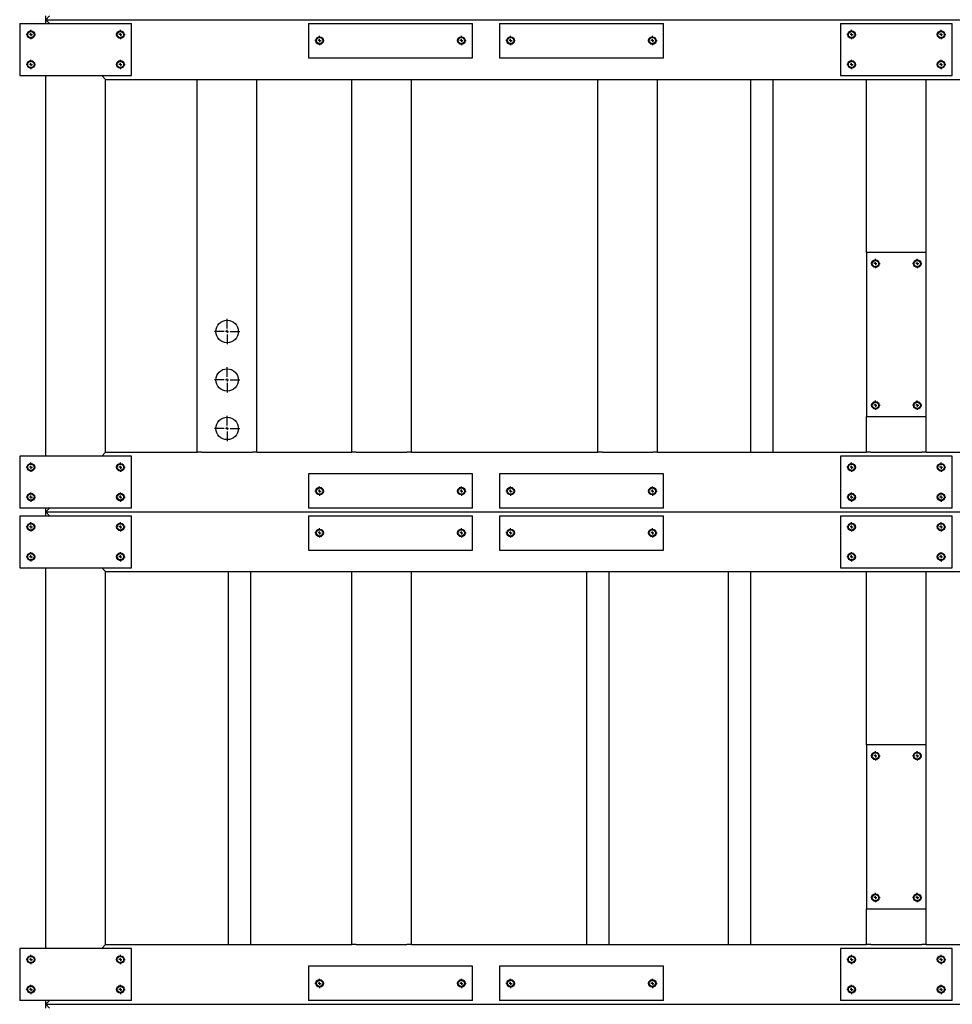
# Model space of a CAD drawing. Header units: millimetres. Extents: x 0 to 841, y 0 to 594.
# Tile 12 of 14: x 445 to 570, y 332 to 464. Entities that reach past the tile are written whole.
import ezdxf

# ---------------------------------------------------------------- set-up
doc = ezdxf.new("R2010")
doc.units = ezdxf.units.MM
doc.linetypes.add('CENTERX2', pattern=[20.32, 12.7, -2.54, 2.54, -2.54])
doc.layers.add('TRAIT-FINS', color=9, linetype='Continuous')
doc.layers.add('TRAIT-MIXTES', color=3, linetype='CENTERX2')
doc.layers.add('TRAIT-FORT', color=4, linetype='Continuous', lineweight=25)

# ---------------------------------------------------------------- blocks, each defined once
blk = doc.blocks.new('SW_CENTERMARKSYMBOL_40')
at = {"layer": 'TRAIT-MIXTES', "color": 0}
for p, q in [((-0.4, 0), (-0.625, 0)), ((0, 0), (-0.2, 0)), ((0, 0.4), (0, 0.625)), ((0, 0), (0, 0.2)), ((0, 0), (0, -0.2)), ((0, 0), (0.2, 0)), ((0.4, 0), (0.625, 0)), ((0, -0.4), (0, -0.625))]:
    blk.add_line(p, q, dxfattribs=at)
blk = doc.blocks.new('SW_CENTERMARKSYMBOL_41')
at = {"layer": 'TRAIT-MIXTES', "color": 0}
for p, q in [((-0.4, 0), (-0.625, 0)), ((0, 0), (-0.2, 0)), ((0, 0.4), (0, 0.625)), ((0, 0), (0, 0.2)), ((0, 0), (0, -0.2)), ((0, 0), (0.2, 0)), ((0.4, 0), (0.625, 0)), ((0, -0.4), (0, -0.625))]:
    blk.add_line(p, q, dxfattribs=at)
blk = doc.blocks.new('SW_CENTERMARKSYMBOL_42')
at = {"layer": 'TRAIT-MIXTES', "color": 0}
for p, q in [((-0.4, 0), (-0.625, 0)), ((0, 0), (-0.2, 0)), ((0, 0.4), (0, 0.625)), ((0, 0), (0, 0.2)), ((0, 0), (0, -0.2)), ((0, 0), (0.2, 0)), ((0.4, 0), (0.625, 0)), ((0, -0.4), (0, -0.625))]:
    blk.add_line(p, q, dxfattribs=at)
blk = doc.blocks.new('SW_CENTERMARKSYMBOL_43')
at = {"layer": 'TRAIT-MIXTES', "color": 0}
for p, q in [((-0.4, 0), (-0.625, 0)), ((0, 0), (-0.2, 0)), ((0, 0.4), (0, 0.625)), ((0, 0), (0, 0.2)), ((0, 0), (0, -0.2)), ((0, 0), (0.2, 0)), ((0.4, 0), (0.625, 0)), ((0, -0.4), (0, -0.625))]:
    blk.add_line(p, q, dxfattribs=at)
blk = doc.blocks.new('SW_CENTERMARKSYMBOL_49')
at = {"layer": 'TRAIT-MIXTES', "color": 0}
for p, q in [((-0.4, 0), (-0.625, 0)), ((0, 0), (-0.2, 0)), ((0, 0.4), (0, 0.625)), ((0, 0), (0, 0.2)), ((0, 0), (0, -0.2)), ((0, 0), (0.2, 0)), ((0.4, 0), (0.625, 0)), ((0, -0.4), (0, -0.625))]:
    blk.add_line(p, q, dxfattribs=at)
blk = doc.blocks.new('SW_CENTERMARKSYMBOL_50')
at = {"layer": 'TRAIT-MIXTES', "color": 0}
for p, q in [((-0.4, 0), (-0.625, 0)), ((0, 0), (-0.2, 0)), ((0, 0.4), (0, 0.625)), ((0, 0), (0, 0.2)), ((0, 0), (0, -0.2)), ((0, 0), (0.2, 0)), ((0.4, 0), (0.625, 0)), ((0, -0.4), (0, -0.625))]:
    blk.add_line(p, q, dxfattribs=at)
blk = doc.blocks.new('SW_CENTERMARKSYMBOL_58')
at = {"layer": 'TRAIT-MIXTES', "color": 0}
for p, q in [((-0.4, 0), (-0.625, 0)), ((0, 0), (-0.2, 0)), ((0, 0.4), (0, 0.625)), ((0, 0), (0, 0.2)), ((0, 0), (0, -0.2)), ((0, 0), (0.2, 0)), ((0.4, 0), (0.625, 0)), ((0, -0.4), (0, -0.625))]:
    blk.add_line(p, q, dxfattribs=at)
blk = doc.blocks.new('SW_CENTERMARKSYMBOL_59')
at = {"layer": 'TRAIT-MIXTES', "color": 0}
for p, q in [((-0.4, 0), (-0.625, 0)), ((0, 0), (-0.2, 0)), ((0, 0.4), (0, 0.625)), ((0, 0), (0, 0.2)), ((0, 0), (0, -0.2)), ((0, 0), (0.2, 0)), ((0.4, 0), (0.625, 0)), ((0, -0.4), (0, -0.625))]:
    blk.add_line(p, q, dxfattribs=at)
blk = doc.blocks.new('SW_CENTERMARKSYMBOL_60')
at = {"layer": 'TRAIT-MIXTES', "color": 0}
for p, q in [((-0.4, 0), (-0.625, 0)), ((0, 0), (-0.2, 0)), ((0, 0.4), (0, 0.625)), ((0, 0), (0, 0.2)), ((0, 0), (0, -0.2)), ((0, 0), (0.2, 0)), ((0.4, 0), (0.625, 0)), ((0, -0.4), (0, -0.625))]:
    blk.add_line(p, q, dxfattribs=at)
blk = doc.blocks.new('SW_CENTERMARKSYMBOL_61')
at = {"layer": 'TRAIT-MIXTES', "color": 0}
for p, q in [((-0.4, 0), (-0.625, 0)), ((0, 0), (-0.2, 0)), ((0, 0.4), (0, 0.625)), ((0, 0), (0, 0.2)), ((0, 0), (0, -0.2)), ((0, 0), (0.2, 0)), ((0.4, 0), (0.625, 0)), ((0, -0.4), (0, -0.625))]:
    blk.add_line(p, q, dxfattribs=at)
blk = doc.blocks.new('SW_CENTERMARKSYMBOL_88')
at = {"layer": 'TRAIT-MIXTES', "color": 0}
for p, q in [((-0.4, 0), (-0.625, 0)), ((0, 0), (-0.2, 0)), ((0, 0.4), (0, 0.625)), ((0, 0), (0, 0.2)), ((0, 0), (0, -0.2)), ((0, 0), (0.2, 0)), ((0.4, 0), (0.625, 0)), ((0, -0.4), (0, -0.625))]:
    blk.add_line(p, q, dxfattribs=at)
blk = doc.blocks.new('SW_CENTERMARKSYMBOL_89')
at = {"layer": 'TRAIT-MIXTES', "color": 0}
for p, q in [((-0.4, 0), (-0.625, 0)), ((0, 0), (-0.2, 0)), ((0, 0.4), (0, 0.625)), ((0, 0), (0, 0.2)), ((0, 0), (0, -0.2)), ((0, 0), (0.2, 0)), ((0.4, 0), (0.625, 0)), ((0, -0.4), (0, -0.625))]:
    blk.add_line(p, q, dxfattribs=at)
blk = doc.blocks.new('SW_CENTERMARKSYMBOL_99')
at = {"layer": 'TRAIT-MIXTES', "color": 0}
for p, q in [((0, 0.4), (0, 1.7)), ((-0.4, 0), (-1.7, 0)), ((0, 0), (-0.2, 0)), ((0, 0), (0, 0.2)), ((0, 0), (0, -0.2)), ((0, 0), (0.2, 0)), ((0.4, 0), (1.7, 0)), ((0, -0.4), (0, -1.7))]:
    blk.add_line(p, q, dxfattribs=at)
blk = doc.blocks.new('SW_CENTERMARKSYMBOL_102')
at = {"layer": 'TRAIT-MIXTES', "color": 0}
for p, q in [((-0.4, 0), (-0.625, 0)), ((0, 0), (-0.2, 0)), ((0, 0.4), (0, 0.625)), ((0, 0), (0, 0.2)), ((0, 0), (0, -0.2)), ((0, 0), (0.2, 0)), ((0.4, 0), (0.625, 0)), ((0, -0.4), (0, -0.625))]:
    blk.add_line(p, q, dxfattribs=at)
blk = doc.blocks.new('SW_CENTERMARKSYMBOL_103')
at = {"layer": 'TRAIT-MIXTES', "color": 0}
for p, q in [((-0.4, 0), (-0.625, 0)), ((0, 0), (-0.2, 0)), ((0, 0.4), (0, 0.625)), ((0, 0), (0, 0.2)), ((0, 0), (0, -0.2)), ((0, 0), (0.2, 0)), ((0.4, 0), (0.625, 0)), ((0, -0.4), (0, -0.625))]:
    blk.add_line(p, q, dxfattribs=at)
blk = doc.blocks.new('SW_CENTERMARKSYMBOL_104')
at = {"layer": 'TRAIT-MIXTES', "color": 0}
for p, q in [((-0.4, 0), (-0.625, 0)), ((0, 0), (-0.2, 0)), ((0, 0.4), (0, 0.625)), ((0, 0), (0, 0.2)), ((0, 0), (0, -0.2)), ((0, 0), (0.2, 0)), ((0.4, 0), (0.625, 0)), ((0, -0.4), (0, -0.625))]:
    blk.add_line(p, q, dxfattribs=at)
blk = doc.blocks.new('SW_CENTERMARKSYMBOL_105')
at = {"layer": 'TRAIT-MIXTES', "color": 0}
for p, q in [((-0.4, 0), (-0.625, 0)), ((0, 0), (-0.2, 0)), ((0, 0.4), (0, 0.625)), ((0, 0), (0, 0.2)), ((0, 0), (0, -0.2)), ((0, 0), (0.2, 0)), ((0.4, 0), (0.625, 0)), ((0, -0.4), (0, -0.625))]:
    blk.add_line(p, q, dxfattribs=at)
blk = doc.blocks.new('SW_CENTERMARKSYMBOL_106')
at = {"layer": 'TRAIT-MIXTES', "color": 0}
for p, q in [((-0.4, 0), (-0.625, 0)), ((0, 0), (-0.2, 0)), ((0, 0.4), (0, 0.625)), ((0, 0), (0, 0.2)), ((0, 0), (0, -0.2)), ((0, 0), (0.2, 0)), ((0.4, 0), (0.625, 0)), ((0, -0.4), (0, -0.625))]:
    blk.add_line(p, q, dxfattribs=at)
blk = doc.blocks.new('SW_CENTERMARKSYMBOL_107')
at = {"layer": 'TRAIT-MIXTES', "color": 0}
for p, q in [((-0.4, 0), (-0.625, 0)), ((0, 0), (-0.2, 0)), ((0, 0.4), (0, 0.625)), ((0, 0), (0, 0.2)), ((0, 0), (0, -0.2)), ((0, 0), (0.2, 0)), ((0.4, 0), (0.625, 0)), ((0, -0.4), (0, -0.625))]:
    blk.add_line(p, q, dxfattribs=at)
blk = doc.blocks.new('SW_CENTERMARKSYMBOL_108')
at = {"layer": 'TRAIT-MIXTES', "color": 0}
for p, q in [((-0.4, 0), (-0.625, 0)), ((0, 0), (-0.2, 0)), ((0, 0.4), (0, 0.625)), ((0, 0), (0, 0.2)), ((0, 0), (0, -0.2)), ((0, 0), (0.2, 0)), ((0.4, 0), (0.625, 0)), ((0, -0.4), (0, -0.625))]:
    blk.add_line(p, q, dxfattribs=at)
blk = doc.blocks.new('SW_CENTERMARKSYMBOL_109')
at = {"layer": 'TRAIT-MIXTES', "color": 0}
for p, q in [((-0.4, 0), (-0.625, 0)), ((0, 0), (-0.2, 0)), ((0, 0.4), (0, 0.625)), ((0, 0), (0, 0.2)), ((0, 0), (0, -0.2)), ((0, 0), (0.2, 0)), ((0.4, 0), (0.625, 0)), ((0, -0.4), (0, -0.625))]:
    blk.add_line(p, q, dxfattribs=at)
blk = doc.blocks.new('SW_CENTERMARKSYMBOL_110')
at = {"layer": 'TRAIT-MIXTES', "color": 0}
for p, q in [((-0.4, 0), (-0.625, 0)), ((0, 0), (-0.2, 0)), ((0, 0.4), (0, 0.625)), ((0, 0), (0, 0.2)), ((0, 0), (0, -0.2)), ((0, 0), (0.2, 0)), ((0.4, 0), (0.625, 0)), ((0, -0.4), (0, -0.625))]:
    blk.add_line(p, q, dxfattribs=at)
blk = doc.blocks.new('SW_CENTERMARKSYMBOL_111')
at = {"layer": 'TRAIT-MIXTES', "color": 0}
for p, q in [((-0.4, 0), (-0.625, 0)), ((0, 0), (-0.2, 0)), ((0, 0.4), (0, 0.625)), ((0, 0), (0, 0.2)), ((0, 0), (0, -0.2)), ((0, 0), (0.2, 0)), ((0.4, 0), (0.625, 0)), ((0, -0.4), (0, -0.625))]:
    blk.add_line(p, q, dxfattribs=at)
blk = doc.blocks.new('SW_CENTERMARKSYMBOL_144')
at = {"layer": 'TRAIT-MIXTES', "color": 0}
for p, q in [((-0.4, 0), (-0.625, 0)), ((0, 0), (-0.2, 0)), ((0, 0.4), (0, 0.625)), ((0, 0), (0, 0.2)), ((0, 0), (0, -0.2)), ((0, 0), (0.2, 0)), ((0.4, 0), (0.625, 0)), ((0, -0.4), (0, -0.625))]:
    blk.add_line(p, q, dxfattribs=at)
blk = doc.blocks.new('SW_CENTERMARKSYMBOL_145')
at = {"layer": 'TRAIT-MIXTES', "color": 0}
for p, q in [((-0.4, 0), (-0.625, 0)), ((0, 0), (-0.2, 0)), ((0, 0.4), (0, 0.625)), ((0, 0), (0, 0.2)), ((0, 0), (0, -0.2)), ((0, 0), (0.2, 0)), ((0.4, 0), (0.625, 0)), ((0, -0.4), (0, -0.625))]:
    blk.add_line(p, q, dxfattribs=at)
blk = doc.blocks.new('SW_CENTERMARKSYMBOL_146')
at = {"layer": 'TRAIT-MIXTES', "color": 0}
for p, q in [((-0.4, 0), (-0.625, 0)), ((0, 0), (-0.2, 0)), ((0, 0.4), (0, 0.625)), ((0, 0), (0, 0.2)), ((0, 0), (0, -0.2)), ((0, 0), (0.2, 0)), ((0.4, 0), (0.625, 0)), ((0, -0.4), (0, -0.625))]:
    blk.add_line(p, q, dxfattribs=at)
blk = doc.blocks.new('SW_CENTERMARKSYMBOL_147')
at = {"layer": 'TRAIT-MIXTES', "color": 0}
for p, q in [((-0.4, 0), (-0.625, 0)), ((0, 0), (-0.2, 0)), ((0, 0.4), (0, 0.625)), ((0, 0), (0, 0.2)), ((0, 0), (0, -0.2)), ((0, 0), (0.2, 0)), ((0.4, 0), (0.625, 0)), ((0, -0.4), (0, -0.625))]:
    blk.add_line(p, q, dxfattribs=at)
blk = doc.blocks.new('SW_CENTERMARKSYMBOL_152')
at = {"layer": 'TRAIT-MIXTES', "color": 0}
for p, q in [((-0.4, 0), (-0.625, 0)), ((0, 0), (-0.2, 0)), ((0, 0.4), (0, 0.625)), ((0, 0), (0, 0.2)), ((0, 0), (0, -0.2)), ((0, 0), (0.2, 0)), ((0.4, 0), (0.625, 0)), ((0, -0.4), (0, -0.625))]:
    blk.add_line(p, q, dxfattribs=at)
blk = doc.blocks.new('SW_CENTERMARKSYMBOL_153')
at = {"layer": 'TRAIT-MIXTES', "color": 0}
for p, q in [((-0.4, 0), (-0.625, 0)), ((0, 0), (-0.2, 0)), ((0, 0.4), (0, 0.625)), ((0, 0), (0, 0.2)), ((0, 0), (0, -0.2)), ((0, 0), (0.2, 0)), ((0.4, 0), (0.625, 0)), ((0, -0.4), (0, -0.625))]:
    blk.add_line(p, q, dxfattribs=at)
blk = doc.blocks.new('SW_CENTERMARKSYMBOL_154')
at = {"layer": 'TRAIT-MIXTES', "color": 0}
for p, q in [((-0.4, 0), (-0.625, 0)), ((0, 0), (-0.2, 0)), ((0, 0.4), (0, 0.625)), ((0, 0), (0, 0.2)), ((0, 0), (0, -0.2)), ((0, 0), (0.2, 0)), ((0.4, 0), (0.625, 0)), ((0, -0.4), (0, -0.625))]:
    blk.add_line(p, q, dxfattribs=at)
blk = doc.blocks.new('SW_CENTERMARKSYMBOL_155')
at = {"layer": 'TRAIT-MIXTES', "color": 0}
for p, q in [((-0.4, 0), (-0.625, 0)), ((0, 0), (-0.2, 0)), ((0, 0.4), (0, 0.625)), ((0, 0), (0, 0.2)), ((0, 0), (0, -0.2)), ((0, 0), (0.2, 0)), ((0.4, 0), (0.625, 0)), ((0, -0.4), (0, -0.625))]:
    blk.add_line(p, q, dxfattribs=at)
blk = doc.blocks.new('SW_CENTERMARKSYMBOL_156')
at = {"layer": 'TRAIT-MIXTES', "color": 0}
for p, q in [((-0.4, 0), (-0.625, 0)), ((0, 0), (-0.2, 0)), ((0, 0.4), (0, 0.625)), ((0, 0), (0, 0.2)), ((0, 0), (0, -0.2)), ((0, 0), (0.2, 0)), ((0.4, 0), (0.625, 0)), ((0, -0.4), (0, -0.625))]:
    blk.add_line(p, q, dxfattribs=at)
blk = doc.blocks.new('SW_CENTERMARKSYMBOL_157')
at = {"layer": 'TRAIT-MIXTES', "color": 0}
for p, q in [((-0.4, 0), (-0.625, 0)), ((0, 0), (-0.2, 0)), ((0, 0.4), (0, 0.625)), ((0, 0), (0, 0.2)), ((0, 0), (0, -0.2)), ((0, 0), (0.2, 0)), ((0.4, 0), (0.625, 0)), ((0, -0.4), (0, -0.625))]:
    blk.add_line(p, q, dxfattribs=at)
blk = doc.blocks.new('SW_CENTERMARKSYMBOL_170')
at = {"layer": 'TRAIT-MIXTES', "color": 0}
for p, q in [((0, 0.4), (0, 1.7)), ((-0.4, 0), (-1.7, 0)), ((0, 0), (-0.2, 0)), ((0, 0), (0, 0.2)), ((0, 0), (0, -0.2)), ((0, 0), (0.2, 0)), ((0.4, 0), (1.7, 0)), ((0, -0.4), (0, -1.7))]:
    blk.add_line(p, q, dxfattribs=at)
blk = doc.blocks.new('SW_CENTERMARKSYMBOL_171')
at = {"layer": 'TRAIT-MIXTES', "color": 0}
for p, q in [((-0.4, 0), (-0.625, 0)), ((0, 0), (-0.2, 0)), ((0, 0.4), (0, 0.625)), ((0, 0), (0, 0.2)), ((0, 0), (0, -0.2)), ((0, 0), (0.2, 0)), ((0.4, 0), (0.625, 0)), ((0, -0.4), (0, -0.625))]:
    blk.add_line(p, q, dxfattribs=at)
blk = doc.blocks.new('SW_CENTERMARKSYMBOL_172')
at = {"layer": 'TRAIT-MIXTES', "color": 0}
for p, q in [((-0.4, 0), (-0.625, 0)), ((0, 0), (-0.2, 0)), ((0, 0.4), (0, 0.625)), ((0, 0), (0, 0.2)), ((0, 0), (0, -0.2)), ((0, 0), (0.2, 0)), ((0.4, 0), (0.625, 0)), ((0, -0.4), (0, -0.625))]:
    blk.add_line(p, q, dxfattribs=at)
blk = doc.blocks.new('SW_CENTERMARKSYMBOL_181')
at = {"layer": 'TRAIT-MIXTES', "color": 0}
for p, q in [((-0.4, 0), (-0.625, 0)), ((0, 0), (-0.2, 0)), ((0, 0.4), (0, 0.625)), ((0, 0), (0, 0.2)), ((0, 0), (0, -0.2)), ((0, 0), (0.2, 0)), ((0.4, 0), (0.625, 0)), ((0, -0.4), (0, -0.625))]:
    blk.add_line(p, q, dxfattribs=at)
blk = doc.blocks.new('SW_CENTERMARKSYMBOL_182')
at = {"layer": 'TRAIT-MIXTES', "color": 0}
for p, q in [((-0.4, 0), (-0.625, 0)), ((0, 0), (-0.2, 0)), ((0, 0.4), (0, 0.625)), ((0, 0), (0, 0.2)), ((0, 0), (0, -0.2)), ((0, 0), (0.2, 0)), ((0.4, 0), (0.625, 0)), ((0, -0.4), (0, -0.625))]:
    blk.add_line(p, q, dxfattribs=at)
blk = doc.blocks.new('SW_CENTERMARKSYMBOL_183')
at = {"layer": 'TRAIT-MIXTES', "color": 0}
for p, q in [((-0.4, 0), (-0.625, 0)), ((0, 0), (-0.2, 0)), ((0, 0.4), (0, 0.625)), ((0, 0), (0, 0.2)), ((0, 0), (0, -0.2)), ((0, 0), (0.2, 0)), ((0.4, 0), (0.625, 0)), ((0, -0.4), (0, -0.625))]:
    blk.add_line(p, q, dxfattribs=at)
blk = doc.blocks.new('SW_CENTERMARKSYMBOL_184')
at = {"layer": 'TRAIT-MIXTES', "color": 0}
for p, q in [((-0.4, 0), (-0.625, 0)), ((0, 0), (-0.2, 0)), ((0, 0.4), (0, 0.625)), ((0, 0), (0, 0.2)), ((0, 0), (0, -0.2)), ((0, 0), (0.2, 0)), ((0.4, 0), (0.625, 0)), ((0, -0.4), (0, -0.625))]:
    blk.add_line(p, q, dxfattribs=at)
blk = doc.blocks.new('SW_CENTERMARKSYMBOL_193')
at = {"layer": 'TRAIT-MIXTES', "color": 0}
for p, q in [((-0.4, 0), (-0.625, 0)), ((0, 0), (-0.2, 0)), ((0, 0.4), (0, 0.625)), ((0, 0), (0, 0.2)), ((0, 0), (0, -0.2)), ((0, 0), (0.2, 0)), ((0.4, 0), (0.625, 0)), ((0, -0.4), (0, -0.625))]:
    blk.add_line(p, q, dxfattribs=at)
blk = doc.blocks.new('SW_CENTERMARKSYMBOL_194')
at = {"layer": 'TRAIT-MIXTES', "color": 0}
for p, q in [((-0.4, 0), (-0.625, 0)), ((0, 0), (-0.2, 0)), ((0, 0.4), (0, 0.625)), ((0, 0), (0, 0.2)), ((0, 0), (0, -0.2)), ((0, 0), (0.2, 0)), ((0.4, 0), (0.625, 0)), ((0, -0.4), (0, -0.625))]:
    blk.add_line(p, q, dxfattribs=at)
blk = doc.blocks.new('SW_CENTERMARKSYMBOL_195')
at = {"layer": 'TRAIT-MIXTES', "color": 0}
for p, q in [((-0.4, 0), (-0.625, 0)), ((0, 0), (-0.2, 0)), ((0, 0.4), (0, 0.625)), ((0, 0), (0, 0.2)), ((0, 0), (0, -0.2)), ((0, 0), (0.2, 0)), ((0.4, 0), (0.625, 0)), ((0, -0.4), (0, -0.625))]:
    blk.add_line(p, q, dxfattribs=at)
blk = doc.blocks.new('SW_CENTERMARKSYMBOL_196')
at = {"layer": 'TRAIT-MIXTES', "color": 0}
for p, q in [((-0.4, 0), (-0.625, 0)), ((0, 0), (-0.2, 0)), ((0, 0.4), (0, 0.625)), ((0, 0), (0, 0.2)), ((0, 0), (0, -0.2)), ((0, 0), (0.2, 0)), ((0.4, 0), (0.625, 0)), ((0, -0.4), (0, -0.625))]:
    blk.add_line(p, q, dxfattribs=at)
blk = doc.blocks.new('SW_CENTERMARKSYMBOL_221')
at = {"layer": 'TRAIT-MIXTES', "color": 0}
for p, q in [((-0.4, 0), (-0.625, 0)), ((0, 0), (-0.2, 0)), ((0, 0.4), (0, 0.625)), ((0, 0), (0, 0.2)), ((0, 0), (0, -0.2)), ((0, 0), (0.2, 0)), ((0.4, 0), (0.625, 0)), ((0, -0.4), (0, -0.625))]:
    blk.add_line(p, q, dxfattribs=at)
blk = doc.blocks.new('SW_CENTERMARKSYMBOL_222')
at = {"layer": 'TRAIT-MIXTES', "color": 0}
for p, q in [((-0.4, 0), (-0.625, 0)), ((0, 0), (-0.2, 0)), ((0, 0.4), (0, 0.625)), ((0, 0), (0, 0.2)), ((0, 0), (0, -0.2)), ((0, 0), (0.2, 0)), ((0.4, 0), (0.625, 0)), ((0, -0.4), (0, -0.625))]:
    blk.add_line(p, q, dxfattribs=at)
blk = doc.blocks.new('SW_CENTERMARKSYMBOL_223')
at = {"layer": 'TRAIT-MIXTES', "color": 0}
for p, q in [((-0.4, 0), (-0.625, 0)), ((0, 0), (-0.2, 0)), ((0, 0.4), (0, 0.625)), ((0, 0), (0, 0.2)), ((0, 0), (0, -0.2)), ((0, 0), (0.2, 0)), ((0.4, 0), (0.625, 0)), ((0, -0.4), (0, -0.625))]:
    blk.add_line(p, q, dxfattribs=at)
blk = doc.blocks.new('SW_CENTERMARKSYMBOL_224')
at = {"layer": 'TRAIT-MIXTES', "color": 0}
for p, q in [((-0.4, 0), (-0.625, 0)), ((0, 0), (-0.2, 0)), ((0, 0.4), (0, 0.625)), ((0, 0), (0, 0.2)), ((0, 0), (0, -0.2)), ((0, 0), (0.2, 0)), ((0.4, 0), (0.625, 0)), ((0, -0.4), (0, -0.625))]:
    blk.add_line(p, q, dxfattribs=at)
blk = doc.blocks.new('SW_CENTERMARKSYMBOL_229')
at = {"layer": 'TRAIT-MIXTES', "color": 0}
for p, q in [((-0.4, 0), (-0.625, 0)), ((0, 0), (-0.2, 0)), ((0, 0.4), (0, 0.625)), ((0, 0), (0, 0.2)), ((0, 0), (0, -0.2)), ((0, 0), (0.2, 0)), ((0.4, 0), (0.625, 0)), ((0, -0.4), (0, -0.625))]:
    blk.add_line(p, q, dxfattribs=at)
blk = doc.blocks.new('SW_CENTERMARKSYMBOL_230')
at = {"layer": 'TRAIT-MIXTES', "color": 0}
for p, q in [((-0.4, 0), (-0.625, 0)), ((0, 0), (-0.2, 0)), ((0, 0.4), (0, 0.625)), ((0, 0), (0, 0.2)), ((0, 0), (0, -0.2)), ((0, 0), (0.2, 0)), ((0.4, 0), (0.625, 0)), ((0, -0.4), (0, -0.625))]:
    blk.add_line(p, q, dxfattribs=at)
blk = doc.blocks.new('SW_CENTERMARKSYMBOL_235')
at = {"layer": 'TRAIT-MIXTES', "color": 0}
for p, q in [((-0.4, 0), (-0.625, 0)), ((0, 0), (-0.2, 0)), ((0, 0.4), (0, 0.625)), ((0, 0), (0, 0.2)), ((0, 0), (0, -0.2)), ((0, 0), (0.2, 0)), ((0.4, 0), (0.625, 0)), ((0, -0.4), (0, -0.625))]:
    blk.add_line(p, q, dxfattribs=at)
blk = doc.blocks.new('SW_CENTERMARKSYMBOL_236')
at = {"layer": 'TRAIT-MIXTES', "color": 0}
for p, q in [((-0.4, 0), (-0.625, 0)), ((0, 0), (-0.2, 0)), ((0, 0.4), (0, 0.625)), ((0, 0), (0, 0.2)), ((0, 0), (0, -0.2)), ((0, 0), (0.2, 0)), ((0.4, 0), (0.625, 0)), ((0, -0.4), (0, -0.625))]:
    blk.add_line(p, q, dxfattribs=at)
blk = doc.blocks.new('SW_CENTERMARKSYMBOL_247')
at = {"layer": 'TRAIT-MIXTES', "color": 0}
for p, q in [((0, 0.4), (0, 1.7)), ((-0.4, 0), (-1.7, 0)), ((0, 0), (-0.2, 0)), ((0, 0), (0, 0.2)), ((0, 0), (0, -0.2)), ((0, 0), (0.2, 0)), ((0.4, 0), (1.7, 0)), ((0, -0.4), (0, -1.7))]:
    blk.add_line(p, q, dxfattribs=at)
blk = doc.blocks.new('SW_CENTERMARKSYMBOL_266')
at = {"layer": 'TRAIT-MIXTES', "color": 0}
for p, q in [((-0.4, 0), (-0.625, 0)), ((0, 0), (-0.2, 0)), ((0, 0.4), (0, 0.625)), ((0, 0), (0, 0.2)), ((0, 0), (0, -0.2)), ((0, 0), (0.2, 0)), ((0.4, 0), (0.625, 0)), ((0, -0.4), (0, -0.625))]:
    blk.add_line(p, q, dxfattribs=at)
blk = doc.blocks.new('SW_CENTERMARKSYMBOL_267')
at = {"layer": 'TRAIT-MIXTES', "color": 0}
for p, q in [((-0.4, 0), (-0.625, 0)), ((0, 0), (-0.2, 0)), ((0, 0.4), (0, 0.625)), ((0, 0), (0, 0.2)), ((0, 0), (0, -0.2)), ((0, 0), (0.2, 0)), ((0.4, 0), (0.625, 0)), ((0, -0.4), (0, -0.625))]:
    blk.add_line(p, q, dxfattribs=at)
blk = doc.blocks.new('SW_CENTERMARKSYMBOL_268')
at = {"layer": 'TRAIT-MIXTES', "color": 0}
for p, q in [((-0.4, 0), (-0.625, 0)), ((0, 0), (-0.2, 0)), ((0, 0.4), (0, 0.625)), ((0, 0), (0, 0.2)), ((0, 0), (0, -0.2)), ((0, 0), (0.2, 0)), ((0.4, 0), (0.625, 0)), ((0, -0.4), (0, -0.625))]:
    blk.add_line(p, q, dxfattribs=at)
blk = doc.blocks.new('SW_CENTERMARKSYMBOL_269')
at = {"layer": 'TRAIT-MIXTES', "color": 0}
for p, q in [((-0.4, 0), (-0.625, 0)), ((0, 0), (-0.2, 0)), ((0, 0.4), (0, 0.625)), ((0, 0), (0, 0.2)), ((0, 0), (0, -0.2)), ((0, 0), (0.2, 0)), ((0.4, 0), (0.625, 0)), ((0, -0.4), (0, -0.625))]:
    blk.add_line(p, q, dxfattribs=at)
blk = doc.blocks.new('SW_CENTERMARKSYMBOL_278')
at = {"layer": 'TRAIT-MIXTES', "color": 0}
for p, q in [((-0.4, 0), (-0.625, 0)), ((0, 0), (-0.2, 0)), ((0, 0.4), (0, 0.625)), ((0, 0), (0, 0.2)), ((0, 0), (0, -0.2)), ((0, 0), (0.2, 0)), ((0.4, 0), (0.625, 0)), ((0, -0.4), (0, -0.625))]:
    blk.add_line(p, q, dxfattribs=at)
blk = doc.blocks.new('SW_CENTERMARKSYMBOL_279')
at = {"layer": 'TRAIT-MIXTES', "color": 0}
for p, q in [((-0.4, 0), (-0.625, 0)), ((0, 0), (-0.2, 0)), ((0, 0.4), (0, 0.625)), ((0, 0), (0, 0.2)), ((0, 0), (0, -0.2)), ((0, 0), (0.2, 0)), ((0.4, 0), (0.625, 0)), ((0, -0.4), (0, -0.625))]:
    blk.add_line(p, q, dxfattribs=at)

msp = doc.modelspace()

# ---------------------------------------------------------------- linework, layer by layer
at = {"layer": 'TRAIT-FINS', "color": 7, "linetype": 'Continuous', "lineweight": 18}
for centre in [(446.98, 462.14), (458.98, 462.14), (556.98, 462.14), (568.98, 462.14), (446.98, 458.14), (458.98, 458.14), (556.98, 458.14), (568.98, 458.14), (560.18, 431.44), (565.78, 431.44), (560.18, 412.44), (565.78, 412.44), (446.98, 404.14), (458.98, 404.14), (556.98, 404.14), (568.98, 404.14), (446.98, 400.14), (458.98, 400.14), (556.98, 400.14), (568.98, 400.14), (446.98, 396.14), (458.98, 396.14), (556.98, 396.14), (568.98, 396.14), (446.98, 392.14), (458.98, 392.14), (556.98, 392.14), (568.98, 392.14), (560.18, 365.44), (565.78, 365.44), (560.18, 346.44), (565.78, 346.44), (446.98, 338.14), (458.98, 338.14), (556.98, 338.14), (568.98, 338.14), (446.98, 334.14), (458.98, 334.14), (556.98, 334.14), (568.98, 334.14)]:
    msp.add_arc(centre, 0.5, 255, 195, dxfattribs=at)
at = {"layer": 'TRAIT-FORT', "color": 4, "linetype": 'Continuous', "lineweight": 25}
for p, q in [((445.48, 463.64), (445.48, 456.64)), ((445.48, 463.64), (460.48, 463.64)), ((448.98, 464.14), (449.48, 464.64)), ((448.98, 464.14), (448.98, 464.64)), ((448.98, 464.14), (696.28, 464.14)), ((448.98, 464.14), (449.48, 463.64)), ((448.98, 463.64), (448.98, 464.14)), ((448.98, 464.14), (449.48, 463.64)), ((460.48, 456.64), (460.48, 463.64)), ((484.18, 463.64), (484.18, 459.04)), ((484.18, 463.64), (506.18, 463.64)), ((506.18, 459.04), (506.18, 463.64)), ((509.78, 463.64), (509.78, 459.04)), ((509.78, 463.64), (531.78, 463.64)), ((531.78, 459.04), (531.78, 463.64)), ((555.48, 463.64), (555.48, 456.64)), ((555.48, 463.64), (570.48, 463.64)), ((570.48, 456.64), (570.48, 463.64)), ((484.18, 459.04), (506.18, 459.04)), ((509.78, 459.04), (531.78, 459.04)), ((445.48, 456.64), (460.48, 456.64)), ((448.98, 405.64), (448.98, 456.64)), ((456.48, 456.64), (456.98, 456.14)), ((456.48, 456.64), (456.98, 456.14)), ((456.98, 456.14), (469.28, 456.14)), ((456.98, 406.14), (456.98, 456.14)), ((469.28, 406.14), (469.28, 456.14)), ((469.28, 456.14), (469.88, 456.14)), ((469.88, 456.14), (476.68, 456.14)), ((476.68, 456.14), (477.28, 456.14)), ((477.28, 456.14), (489.98, 456.14)), ((477.28, 406.14), (477.28, 456.14)), ((489.98, 406.14), (489.98, 456.14)), ((489.98, 456.14), (490.58, 456.14)), ((490.58, 456.14), (497.38, 456.14)), ((497.38, 456.14), (497.98, 456.14)), ((497.98, 406.14), (497.98, 456.14)), ((497.98, 456.14), (522.98, 456.14)), ((522.98, 406.14), (522.98, 456.14)), ((522.98, 456.14), (523.58, 456.14)), ((523.58, 456.14), (530.38, 456.14)), ((530.38, 456.14), (530.98, 456.14)), ((530.98, 406.14), (530.98, 456.14)), ((530.98, 456.14), (558.98, 456.14)), ((543.48, 406.14), (543.48, 456.14)), ((546.48, 406.14), (546.48, 456.14)), ((555.48, 456.64), (570.48, 456.64)), ((558.98, 432.94), (558.98, 456.14)), ((558.98, 456.14), (559.58, 456.14)), ((559.58, 456.14), (566.38, 456.14)), ((566.38, 456.14), (566.98, 456.14)), ((566.98, 432.94), (566.98, 456.14)), ((566.98, 456.14), (598.98, 456.14)), ((558.98, 432.94), (558.98, 410.94)), ((566.98, 432.94), (558.98, 432.94)), ((566.98, 410.94), (566.98, 432.94)), ((558.98, 406.14), (558.98, 410.94)), ((558.98, 410.94), (566.98, 410.94)), ((566.98, 406.14), (566.98, 410.94)), ((445.48, 405.64), (445.48, 398.64)), ((460.48, 405.64), (445.48, 405.64)), ((456.48, 405.64), (456.98, 406.14)), ((456.98, 406.14), (469.28, 406.14)), ((460.48, 398.64), (460.48, 405.64)), ((469.88, 406.14), (469.28, 406.14)), ((469.88, 406.14), (476.68, 406.14)), ((477.28, 406.14), (476.68, 406.14)), ((477.28, 406.14), (489.98, 406.14)), ((490.58, 406.14), (489.98, 406.14)), ((490.58, 406.14), (497.38, 406.14)), ((497.98, 406.14), (497.38, 406.14)), ((497.98, 406.14), (522.98, 406.14)), ((523.58, 406.14), (522.98, 406.14)), ((523.58, 406.14), (530.38, 406.14)), ((530.98, 406.14), (530.38, 406.14)), ((530.98, 406.14), (558.98, 406.14)), ((555.48, 405.64), (555.48, 398.64)), ((570.48, 405.64), (555.48, 405.64)), ((559.58, 406.14), (558.98, 406.14)), ((559.58, 406.14), (566.38, 406.14)), ((566.98, 406.14), (566.38, 406.14)), ((566.98, 406.14), (598.98, 406.14)), ((570.48, 398.64), (570.48, 405.64)), ((484.18, 403.24), (484.18, 398.64)), ((506.18, 403.24), (484.18, 403.24)), ((506.18, 398.64), (506.18, 403.24)), ((509.78, 403.24), (509.78, 398.64)), ((531.78, 403.24), (509.78, 403.24)), ((531.78, 398.64), (531.78, 403.24)), ((460.48, 398.64), (445.48, 398.64)), ((445.48, 397.64), (445.48, 390.64)), ((445.48, 397.64), (460.48, 397.64)), ((448.98, 398.14), (449.48, 398.64)), ((448.98, 398.14), (448.98, 398.64)), ((448.98, 398.14), (696.28, 398.14)), ((448.98, 398.14), (449.48, 397.64)), ((448.98, 397.64), (448.98, 398.14)), ((448.98, 398.14), (449.48, 397.64)), ((460.48, 390.64), (460.48, 397.64)), ((506.18, 398.64), (484.18, 398.64)), ((484.18, 397.64), (484.18, 393.04)), ((484.18, 397.64), (506.18, 397.64)), ((506.18, 393.04), (506.18, 397.64)), ((531.78, 398.64), (509.78, 398.64)), ((509.78, 397.64), (509.78, 393.04)), ((509.78, 397.64), (531.78, 397.64)), ((531.78, 393.04), (531.78, 397.64)), ((570.48, 398.64), (555.48, 398.64)), ((555.48, 397.64), (555.48, 390.64)), ((555.48, 397.64), (570.48, 397.64)), ((570.48, 390.64), (570.48, 397.64)), ((484.18, 393.04), (506.18, 393.04)), ((509.78, 393.04), (531.78, 393.04)), ((445.48, 390.64), (460.48, 390.64)), ((448.98, 339.64), (448.98, 390.64)), ((456.48, 390.64), (456.98, 390.14)), ((456.48, 390.64), (456.98, 390.14)), ((456.98, 390.14), (489.98, 390.14)), ((456.98, 340.14), (456.98, 390.14)), ((473.48, 340.14), (473.48, 390.14)), ((476.48, 340.14), (476.48, 390.14)), ((489.98, 340.14), (489.98, 390.14)), ((489.98, 390.14), (490.58, 390.14)), ((490.58, 390.14), (497.38, 390.14)), ((497.38, 390.14), (497.98, 390.14)), ((497.98, 340.14), (497.98, 390.14)), ((497.98, 390.14), (558.98, 390.14)), ((521.48, 340.14), (521.48, 390.14)), ((524.48, 340.14), (524.48, 390.14)), ((540.48, 340.14), (540.48, 390.14)), ((543.48, 340.14), (543.48, 390.14)), ((555.48, 390.64), (570.48, 390.64)), ((558.98, 366.94), (558.98, 390.14)), ((558.98, 390.14), (559.58, 390.14)), ((559.58, 390.14), (566.38, 390.14)), ((566.38, 390.14), (566.98, 390.14)), ((566.98, 366.94), (566.98, 390.14)), ((566.98, 390.14), (598.98, 390.14)), ((558.98, 366.94), (558.98, 344.94)), ((566.98, 366.94), (558.98, 366.94)), ((566.98, 344.94), (566.98, 366.94)), ((558.98, 340.14), (558.98, 344.94)), ((558.98, 344.94), (566.98, 344.94)), ((566.98, 340.14), (566.98, 344.94)), ((445.48, 339.64), (445.48, 332.64)), ((460.48, 339.64), (445.48, 339.64)), ((456.48, 339.64), (456.98, 340.14)), ((456.98, 340.14), (489.98, 340.14)), ((460.48, 332.64), (460.48, 339.64)), ((490.58, 340.14), (489.98, 340.14)), ((490.58, 340.14), (497.38, 340.14)), ((497.98, 340.14), (497.38, 340.14)), ((497.98, 340.14), (558.98, 340.14)), ((555.48, 339.64), (555.48, 332.64)), ((570.48, 339.64), (555.48, 339.64)), ((559.58, 340.14), (558.98, 340.14)), ((559.58, 340.14), (566.38, 340.14)), ((566.98, 340.14), (566.38, 340.14)), ((566.98, 340.14), (598.98, 340.14)), ((570.48, 332.64), (570.48, 339.64)), ((484.18, 337.24), (484.18, 332.64)), ((506.18, 337.24), (484.18, 337.24)), ((506.18, 332.64), (506.18, 337.24)), ((509.78, 337.24), (509.78, 332.64)), ((531.78, 337.24), (509.78, 337.24)), ((531.78, 332.64), (531.78, 337.24)), ((460.48, 332.64), (445.48, 332.64)), ((448.98, 332.14), (449.48, 332.64)), ((448.98, 332.14), (448.98, 332.64)), ((448.98, 331.64), (448.98, 332.14)), ((448.98, 332.14), (449.48, 331.64)), ((448.98, 332.14), (696.28, 332.14)), ((448.98, 332.14), (449.48, 331.64)), ((506.18, 332.64), (484.18, 332.64)), ((531.78, 332.64), (509.78, 332.64)), ((570.48, 332.64), (555.48, 332.64))]:
    msp.add_line(p, q, dxfattribs=at)
for centre, radius in [((446.98, 462.14), 0.503), ((446.98, 462.14), 0.425), ((458.98, 462.14), 0.503), ((458.98, 462.14), 0.425), ((556.98, 462.14), 0.503), ((556.98, 462.14), 0.425), ((568.98, 462.14), 0.503), ((568.98, 462.14), 0.425), ((485.68, 461.34), 0.503), ((485.68, 461.34), 0.425), ((504.68, 461.34), 0.503), ((504.68, 461.34), 0.425), ((511.28, 461.34), 0.503), ((511.28, 461.34), 0.425), ((530.28, 461.34), 0.503), ((530.28, 461.34), 0.425), ((446.98, 458.14), 0.503), ((446.98, 458.14), 0.425), ((458.98, 458.14), 0.503), ((458.98, 458.14), 0.425), ((556.98, 458.14), 0.503), ((556.98, 458.14), 0.425), ((568.98, 458.14), 0.503), ((568.98, 458.14), 0.425), ((560.18, 431.44), 0.503), ((560.18, 431.44), 0.425), ((565.78, 431.44), 0.503), ((565.78, 431.44), 0.425), ((473.28, 422.34), 1.5), ((473.28, 415.84), 1.5), ((560.18, 412.44), 0.503), ((560.18, 412.44), 0.425), ((565.78, 412.44), 0.503), ((565.78, 412.44), 0.425), ((473.28, 409.34), 1.5), ((446.98, 404.14), 0.503), ((446.98, 404.14), 0.425), ((458.98, 404.14), 0.503), ((458.98, 404.14), 0.425), ((556.98, 404.14), 0.503), ((556.98, 404.14), 0.425), ((568.98, 404.14), 0.503), ((568.98, 404.14), 0.425), ((485.68, 400.94), 0.503), ((485.68, 400.94), 0.425), ((504.68, 400.94), 0.503), ((504.68, 400.94), 0.425), ((511.28, 400.94), 0.503), ((511.28, 400.94), 0.425), ((530.28, 400.94), 0.503), ((530.28, 400.94), 0.425), ((446.98, 400.14), 0.503), ((446.98, 400.14), 0.425), ((458.98, 400.14), 0.503), ((458.98, 400.14), 0.425), ((556.98, 400.14), 0.503), ((556.98, 400.14), 0.425), ((568.98, 400.14), 0.503), ((568.98, 400.14), 0.425), ((446.98, 396.14), 0.503), ((446.98, 396.14), 0.425), ((458.98, 396.14), 0.503), ((458.98, 396.14), 0.425), ((556.98, 396.14), 0.503), ((556.98, 396.14), 0.425), ((568.98, 396.14), 0.503), ((568.98, 396.14), 0.425), ((485.68, 395.34), 0.503), ((485.68, 395.34), 0.425), ((504.68, 395.34), 0.503), ((504.68, 395.34), 0.425), ((511.28, 395.34), 0.503), ((511.28, 395.34), 0.425), ((530.28, 395.34), 0.503), ((530.28, 395.34), 0.425), ((446.98, 392.14), 0.503), ((446.98, 392.14), 0.425), ((458.98, 392.14), 0.503), ((458.98, 392.14), 0.425), ((556.98, 392.14), 0.503), ((556.98, 392.14), 0.425), ((568.98, 392.14), 0.503), ((568.98, 392.14), 0.425), ((560.18, 365.44), 0.503), ((560.18, 365.44), 0.425), ((565.78, 365.44), 0.503), ((565.78, 365.44), 0.425), ((560.18, 346.44), 0.503), ((560.18, 346.44), 0.425), ((565.78, 346.44), 0.503), ((565.78, 346.44), 0.425), ((446.98, 338.14), 0.503), ((446.98, 338.14), 0.425), ((458.98, 338.14), 0.503), ((458.98, 338.14), 0.425), ((556.98, 338.14), 0.503), ((556.98, 338.14), 0.425), ((568.98, 338.14), 0.503), ((568.98, 338.14), 0.425), ((485.68, 334.94), 0.503), ((485.68, 334.94), 0.425), ((504.68, 334.94), 0.503), ((504.68, 334.94), 0.425), ((511.28, 334.94), 0.503), ((511.28, 334.94), 0.425), ((530.28, 334.94), 0.503), ((530.28, 334.94), 0.425), ((446.98, 334.14), 0.503), ((446.98, 334.14), 0.425), ((458.98, 334.14), 0.503), ((458.98, 334.14), 0.425), ((556.98, 334.14), 0.503), ((556.98, 334.14), 0.425), ((568.98, 334.14), 0.503), ((568.98, 334.14), 0.425)]:
    msp.add_circle(centre, radius, dxfattribs=at)

# ---------------------------------------------------------------- block references
at = {"layer": 'TRAIT-MIXTES', "color": 3}
for name, p in [('SW_CENTERMARKSYMBOL_59', (446.98, 462.14)), ('SW_CENTERMARKSYMBOL_60', (458.98, 462.14)), ('SW_CENTERMARKSYMBOL_41', (556.98, 462.14)), ('SW_CENTERMARKSYMBOL_42', (568.98, 462.14)), ('SW_CENTERMARKSYMBOL_278', (485.68, 461.34)), ('SW_CENTERMARKSYMBOL_279', (504.68, 461.34)), ('SW_CENTERMARKSYMBOL_229', (511.28, 461.34)), ('SW_CENTERMARKSYMBOL_230', (530.28, 461.34)), ('SW_CENTERMARKSYMBOL_58', (446.98, 458.14)), ('SW_CENTERMARKSYMBOL_61', (458.98, 458.14)), ('SW_CENTERMARKSYMBOL_40', (556.98, 458.14)), ('SW_CENTERMARKSYMBOL_43', (568.98, 458.14)), ('SW_CENTERMARKSYMBOL_221', (560.18, 431.44)), ('SW_CENTERMARKSYMBOL_222', (565.78, 431.44)), ('SW_CENTERMARKSYMBOL_99', (473.28, 422.34)), ('SW_CENTERMARKSYMBOL_170', (473.28, 415.84)), ('SW_CENTERMARKSYMBOL_223', (560.18, 412.44)), ('SW_CENTERMARKSYMBOL_224', (565.78, 412.44)), ('SW_CENTERMARKSYMBOL_247', (473.28, 409.34)), ('SW_CENTERMARKSYMBOL_107', (446.98, 404.14)), ('SW_CENTERMARKSYMBOL_108', (458.98, 404.14)), ('SW_CENTERMARKSYMBOL_145', (556.98, 404.14)), ('SW_CENTERMARKSYMBOL_146', (568.98, 404.14)), ('SW_CENTERMARKSYMBOL_156', (485.68, 400.94)), ('SW_CENTERMARKSYMBOL_157', (504.68, 400.94)), ('SW_CENTERMARKSYMBOL_110', (511.28, 400.94)), ('SW_CENTERMARKSYMBOL_111', (530.28, 400.94)), ('SW_CENTERMARKSYMBOL_106', (446.98, 400.14)), ('SW_CENTERMARKSYMBOL_109', (458.98, 400.14)), ('SW_CENTERMARKSYMBOL_144', (556.98, 400.14)), ('SW_CENTERMARKSYMBOL_147', (568.98, 400.14)), ('SW_CENTERMARKSYMBOL_267', (446.98, 396.14)), ('SW_CENTERMARKSYMBOL_268', (458.98, 396.14)), ('SW_CENTERMARKSYMBOL_194', (556.98, 396.14)), ('SW_CENTERMARKSYMBOL_195', (568.98, 396.14)), ('SW_CENTERMARKSYMBOL_171', (485.68, 395.34)), ('SW_CENTERMARKSYMBOL_172', (504.68, 395.34)), ('SW_CENTERMARKSYMBOL_49', (511.28, 395.34)), ('SW_CENTERMARKSYMBOL_50', (530.28, 395.34)), ('SW_CENTERMARKSYMBOL_266', (446.98, 392.14)), ('SW_CENTERMARKSYMBOL_269', (458.98, 392.14)), ('SW_CENTERMARKSYMBOL_193', (556.98, 392.14)), ('SW_CENTERMARKSYMBOL_196', (568.98, 392.14)), ('SW_CENTERMARKSYMBOL_152', (560.18, 365.44)), ('SW_CENTERMARKSYMBOL_153', (565.78, 365.44)), ('SW_CENTERMARKSYMBOL_154', (560.18, 346.44)), ('SW_CENTERMARKSYMBOL_155', (565.78, 346.44)), ('SW_CENTERMARKSYMBOL_182', (446.98, 338.14)), ('SW_CENTERMARKSYMBOL_183', (458.98, 338.14)), ('SW_CENTERMARKSYMBOL_103', (556.98, 338.14)), ('SW_CENTERMARKSYMBOL_104', (568.98, 338.14)), ('SW_CENTERMARKSYMBOL_88', (485.68, 334.94)), ('SW_CENTERMARKSYMBOL_89', (504.68, 334.94)), ('SW_CENTERMARKSYMBOL_235', (511.28, 334.94)), ('SW_CENTERMARKSYMBOL_236', (530.28, 334.94)), ('SW_CENTERMARKSYMBOL_181', (446.98, 334.14)), ('SW_CENTERMARKSYMBOL_184', (458.98, 334.14)), ('SW_CENTERMARKSYMBOL_102', (556.98, 334.14)), ('SW_CENTERMARKSYMBOL_105', (568.98, 334.14))]:
    msp.add_blockref(name, p, dxfattribs=at)

doc.saveas('drawing.dxf')
